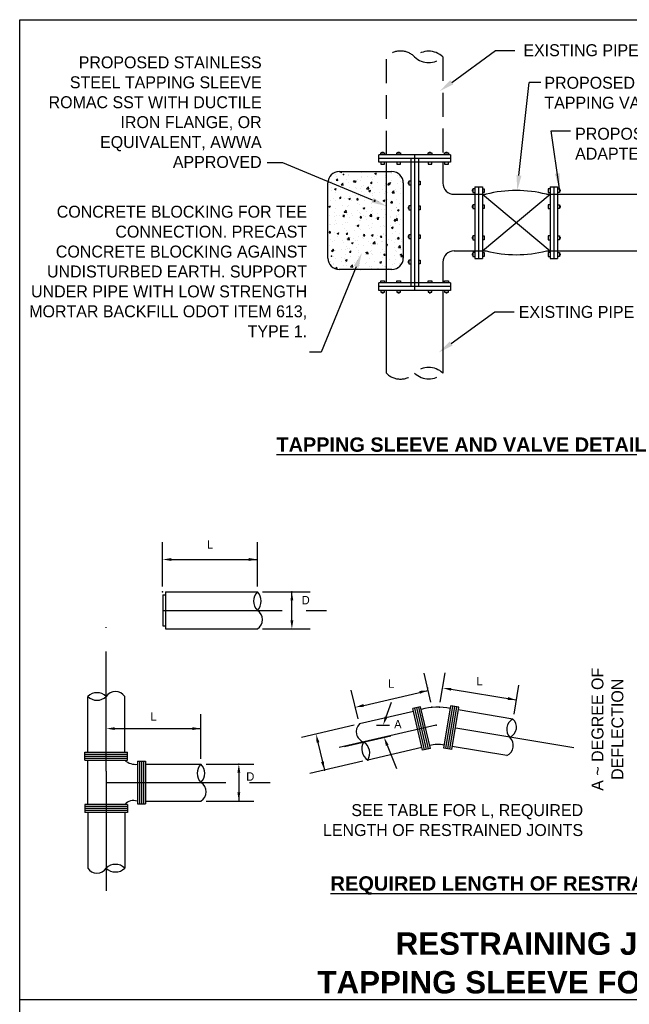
# Model space of a CAD drawing. Header units: feet. Extents: x 6 to 191, y 4 to 30.
# Tile 30 of 42: x 68.1 to 74.47, y 14.08 to 24.37. Entities that reach past the tile are written whole.
import ezdxf
from ezdxf.enums import TextEntityAlignment as Align

# ---------------------------------------------------------------- set-up
doc = ezdxf.new("R2010")
doc.units = ezdxf.units.FT
doc.header["$MEASUREMENT"] = 0
doc.linetypes.add('CENTER', pattern=[2, 1.25, -0.25, 0.25, -0.25])
doc.linetypes.add('HIDDEN', pattern=[0.375, 0.25, -0.125])
for name, color, linetype in [('BORDER_TXT', 9, 'Continuous'), ('SHEET', 7, 'Continuous'), ('text', 9, 'Continuous')]:
    doc.layers.add(name, color=color, linetype=linetype)
doc.layers.add('COLUMNS', color=6, linetype='Continuous', plot=False)
doc.styles.add('SOLID', font='arialbd.ttf')
doc.styles.get("Standard").update_dxf_attribs({"font": 'font31.shx'})

# ---------------------------------------------------------------- blocks, each defined once
blk = doc.blocks.new('*X111')
at = {"color": 0}
for p, q in [((3.9633, 5.3214), (3.9633, 5.3214)), ((3.9663, 5.2774), (3.976, 5.2889)), ((3.9663, 5.2774), (3.9783, 5.2763)), ((3.9672, 5.309), (3.9672, 5.309)), ((3.9783, 5.2763), (3.976, 5.2889)), ((3.9768, 5.2726), (3.9768, 5.2726)), ((3.9793, 5.3449), (3.9793, 5.3449)), ((4.0006, 5.3485), (4.002, 5.3491)), ((4.0006, 5.3485), (4.0105, 5.3418)), ((4.0105, 5.3418), (4.013, 5.3491)), ((4.0525, 5.2826), (4.0525, 5.2826)), ((4.07, 5.3169), (4.07, 5.3169)), ((4.071, 5.324), (4.071, 5.324)), ((4.1098, 5.2648), (4.1194, 5.2763)), ((4.1217, 5.2638), (4.1194, 5.2763)), ((4.1199, 5.268), (4.1339, 5.2733)), ((4.1299, 5.2613), (4.1339, 5.2733)), ((4.145, 5.2794), (4.145, 5.2794)), ((4.1737, 5.3381), (4.1737, 5.3381)), ((4.1768, 5.3124), (4.1768, 5.3124)), ((4.1788, 5.2992), (4.1788, 5.2992)), ((4.2289, 5.3058), (4.2289, 5.3058)), ((4.2616, 5.2994), (4.2616, 5.2994)), ((4.2723, 5.2844), (4.2723, 5.2844)), ((4.2836, 5.3079), (4.2836, 5.3079)), ((4.288, 5.3325), (4.302, 5.3379)), ((4.288, 5.3325), (4.2979, 5.3258)), ((4.2979, 5.3258), (4.302, 5.3378)), ((4.3046, 5.3158), (4.3046, 5.3158)), ((4.3762, 5.2993), (4.3762, 5.2993)), ((4.3782, 5.3194), (4.3782, 5.3194)), ((4.3903, 5.3033), (4.3903, 5.3033)), ((4.4262, 5.2755), (4.4262, 5.2755)), ((4.4309, 5.3324), (4.4309, 5.3324)), ((4.4789, 5.3134), (4.4789, 5.3134)), ((4.4971, 5.2988), (4.4971, 5.2988)), ((3.9117, 5.2394), (3.9117, 5.2394)), ((3.9242, 5.1937), (3.9242, 5.1937)), ((3.9243, 5.2192), (3.9243, 5.2192)), ((3.9267, 5.266), (3.9267, 5.266)), ((3.9519, 5.2035), (3.9659, 5.2088)), ((3.9519, 5.2035), (3.9618, 5.1968)), ((3.9596, 5.1954), (3.9596, 5.1954)), ((3.9618, 5.1968), (3.9659, 5.2088)), ((3.9647, 5.2425), (3.9647, 5.2425)), ((3.9665, 5.1923), (3.9665, 5.1923)), ((3.9999, 5.2037), (3.9999, 5.2037)), ((4.0064, 5.2378), (4.022, 5.2541)), ((4.0064, 5.2378), (4.0242, 5.2351)), ((4.0242, 5.2351), (4.022, 5.2541)), ((4.0283, 5.2594), (4.0283, 5.2594)), ((4.0311, 5.2147), (4.0311, 5.2147)), ((4.0662, 5.1909), (4.0662, 5.1909)), ((4.0686, 5.2575), (4.0686, 5.2575)), ((4.0762, 5.2155), (4.0762, 5.2155)), ((4.1098, 5.2648), (4.1217, 5.2638)), ((4.1199, 5.268), (4.1299, 5.2613)), ((4.1262, 5.2203), (4.1262, 5.2203)), ((4.1379, 5.2102), (4.1379, 5.2102)), ((4.1689, 5.205), (4.1689, 5.205)), ((4.1713, 5.2715), (4.1713, 5.2715)), ((4.1763, 5.2269), (4.1763, 5.2269)), ((4.1929, 5.2355), (4.1929, 5.2355)), ((4.2199, 5.2047), (4.2355, 5.221)), ((4.2199, 5.2047), (4.2377, 5.202)), ((4.2377, 5.202), (4.2355, 5.221)), ((4.2393, 5.1874), (4.2533, 5.1928)), ((4.2446, 5.2057), (4.2446, 5.2057)), ((4.2493, 5.1807), (4.2533, 5.1928)), ((4.252, 5.2369), (4.252, 5.2369)), ((4.2532, 5.2523), (4.2629, 5.2638)), ((4.2532, 5.2523), (4.2652, 5.2512)), ((4.2652, 5.2512), (4.2629, 5.2638)), ((4.2699, 5.2178), (4.2699, 5.2178)), ((4.3095, 5.2555), (4.3095, 5.2555)), ((4.3514, 5.2011), (4.3514, 5.2011)), ((4.3738, 5.2328), (4.3738, 5.2328)), ((4.3783, 5.2535), (4.3783, 5.2535)), ((4.3967, 5.2397), (4.4063, 5.2512)), ((4.3967, 5.2397), (4.4086, 5.2387)), ((4.4086, 5.2387), (4.4063, 5.2512)), ((4.4074, 5.252), (4.4214, 5.2573)), ((4.4074, 5.252), (4.4173, 5.2452)), ((4.4173, 5.2452), (4.4214, 5.2573)), ((4.4284, 5.2601), (4.4284, 5.2601)), ((4.4515, 5.1912), (4.4515, 5.1912)), ((4.4582, 5.1966), (4.4582, 5.1966)), ((4.4764, 5.2468), (4.4764, 5.2468)), ((4.5025, 5.2055), (4.5025, 5.2055)), ((4.5041, 5.2701), (4.5041, 5.2701)), ((3.9473, 5.1248), (3.9473, 5.1248)), ((3.9599, 5.1093), (3.9599, 5.1093)), ((3.9623, 5.1759), (3.9623, 5.1759)), ((3.9913, 5.113), (3.9913, 5.113)), ((3.9941, 5.127), (4.0037, 5.1384)), ((3.9941, 5.127), (4.006, 5.1259)), ((4.006, 5.1259), (4.0037, 5.1384)), ((4.036, 5.1255), (4.036, 5.1255)), ((4.0637, 5.1243), (4.0637, 5.1243)), ((4.0713, 5.1229), (4.0853, 5.1283)), ((4.0713, 5.1229), (4.0812, 5.1162)), ((4.0733, 5.1878), (4.0733, 5.1878)), ((4.0736, 5.1415), (4.0736, 5.1415)), ((4.0812, 5.1162), (4.0853, 5.1283)), ((4.0981, 5.1085), (4.0981, 5.1085)), ((4.1237, 5.148), (4.1237, 5.148)), ((4.1375, 5.1144), (4.1472, 5.1259)), ((4.1375, 5.1144), (4.1495, 5.1134)), ((4.1495, 5.1134), (4.1472, 5.1259)), ((4.1526, 5.1455), (4.1526, 5.1455)), ((4.1664, 5.1384), (4.1664, 5.1384)), ((4.18, 5.1833), (4.18, 5.1833)), ((4.1994, 5.158), (4.1994, 5.158)), ((4.2393, 5.1874), (4.2493, 5.1807)), ((4.2674, 5.1512), (4.2674, 5.1512)), ((4.2693, 5.1655), (4.2693, 5.1655)), ((4.281, 5.1019), (4.2906, 5.1133)), ((4.2868, 5.1788), (4.2868, 5.1788)), ((4.2929, 5.1008), (4.2906, 5.1133)), ((4.3257, 5.1746), (4.3257, 5.1746)), ((4.3587, 5.1069), (4.3727, 5.1123)), ((4.3687, 5.1002), (4.3727, 5.1123)), ((4.3713, 5.1662), (4.3713, 5.1662)), ((4.3758, 5.1812), (4.3758, 5.1812)), ((4.3859, 5.1855), (4.3859, 5.1855)), ((4.3936, 5.1743), (4.3936, 5.1743)), ((4.3989, 5.1123), (4.3989, 5.1123)), ((4.4333, 5.1716), (4.4489, 5.1879)), ((4.4333, 5.1716), (4.4511, 5.1689)), ((4.4511, 5.1689), (4.4489, 5.1879)), ((4.4716, 5.1137), (4.4716, 5.1137)), ((4.474, 5.1803), (4.474, 5.1803)), ((4.5003, 5.1698), (4.5003, 5.1698)), ((4.5252, 5.129), (4.5252, 5.129)), ((4.5267, 5.1714), (4.5269, 5.1715)), ((4.5267, 5.1714), (4.5269, 5.1713)), ((3.9032, 5.0584), (3.9172, 5.0638)), ((3.9032, 5.0584), (3.9132, 5.0517)), ((3.9132, 5.0517), (3.9172, 5.0638)), ((3.9193, 5.1054), (3.9193, 5.1054)), ((3.9574, 5.0427), (3.9574, 5.0427)), ((4.021, 5.0626), (4.021, 5.0626)), ((4.033, 5.0099), (4.0485, 5.0261)), ((4.0508, 5.0071), (4.0485, 5.0261)), ((4.0613, 5.0577), (4.0613, 5.0577)), ((4.071, 5.0692), (4.071, 5.0692)), ((4.1444, 5.0261), (4.1444, 5.0261)), ((4.1468, 5.0791), (4.1468, 5.0791)), ((4.164, 5.0718), (4.164, 5.0718)), ((4.1907, 5.0424), (4.2047, 5.0478)), ((4.1907, 5.0424), (4.2006, 5.0357)), ((4.2006, 5.0357), (4.2047, 5.0478)), ((4.2048, 5.104), (4.2048, 5.104)), ((4.261, 5.0462), (4.261, 5.0462)), ((4.265, 5.0846), (4.265, 5.0846)), ((4.2731, 5.0958), (4.2731, 5.0958)), ((4.281, 5.1019), (4.2929, 5.1008)), ((4.3116, 5.0995), (4.3116, 5.0995)), ((4.3232, 5.1024), (4.3232, 5.1024)), ((4.3463, 5.0334), (4.3463, 5.0334)), ((4.3587, 5.1069), (4.3687, 5.1002)), ((4.3665, 5.033), (4.3665, 5.033)), ((4.3689, 5.0996), (4.3689, 5.0996)), ((4.3776, 5.0662), (4.3776, 5.0662)), ((4.4184, 5.095), (4.4184, 5.095)), ((4.4244, 5.0893), (4.4341, 5.1008)), ((4.4244, 5.0893), (4.4364, 5.0883)), ((4.4364, 5.0883), (4.4341, 5.1008)), ((4.4691, 5.0471), (4.4691, 5.0471)), ((4.4726, 5.0501), (4.4726, 5.0501)), ((4.4781, 5.0264), (4.4921, 5.0318)), ((4.4781, 5.0264), (4.488, 5.0197)), ((4.488, 5.0197), (4.4921, 5.0318)), ((4.4943, 5.0862), (4.4943, 5.0862)), ((4.5227, 5.0567), (4.5227, 5.0567)), ((4.5251, 5.0905), (4.5251, 5.0905)), ((3.9111, 4.9861), (3.9111, 4.9861)), ((3.9524, 5.0108), (3.9524, 5.0108)), ((3.955, 4.9762), (3.955, 4.9762)), ((3.9684, 4.9837), (3.9684, 4.9837)), ((3.9945, 4.9839), (3.9945, 4.9839)), ((4.0184, 4.9903), (4.0184, 4.9903)), ((4.0218, 4.9765), (4.0315, 4.988)), ((4.0218, 4.9765), (4.0338, 4.9755)), ((4.0226, 4.9779), (4.0366, 4.9833)), ((4.0226, 4.9779), (4.0326, 4.9712)), ((4.0277, 5.0061), (4.0277, 5.0061)), ((4.0338, 4.9755), (4.0315, 4.988)), ((4.0326, 4.9712), (4.0366, 4.9833)), ((4.033, 5.0099), (4.0508, 5.0071)), ((4.0589, 4.9911), (4.0589, 4.9911)), ((4.0591, 5.0063), (4.0591, 5.0063)), ((4.0757, 4.9622), (4.0757, 4.9622)), ((4.0942, 5.0003), (4.0942, 5.0003)), ((4.1013, 4.9794), (4.1013, 4.9794)), ((4.1616, 5.0052), (4.1616, 5.0052)), ((4.1653, 4.964), (4.1749, 4.9755)), ((4.1653, 4.964), (4.1772, 4.9629)), ((4.1659, 5.0018), (4.1659, 5.0018)), ((4.1772, 4.9629), (4.1749, 4.9755)), ((4.1923, 4.9822), (4.1923, 4.9822)), ((4.2081, 4.9749), (4.2081, 4.9749)), ((4.2179, 4.9446), (4.2179, 4.9446)), ((4.2205, 5.0169), (4.2205, 5.0169)), ((4.2464, 4.9768), (4.262, 4.993)), ((4.2464, 4.9768), (4.2642, 4.974)), ((4.2601, 4.9515), (4.2601, 4.9515)), ((4.2642, 4.974), (4.262, 4.993)), ((4.2626, 5.018), (4.2626, 5.018)), ((4.2706, 5.0235), (4.2706, 5.0235)), ((4.2727, 4.9973), (4.2727, 4.9973)), ((4.2937, 4.9546), (4.2937, 4.9546)), ((4.3087, 4.9514), (4.3184, 4.9629)), ((4.3087, 4.9514), (4.3207, 4.9504)), ((4.3089, 5.0023), (4.3089, 5.0023)), ((4.31, 4.9619), (4.324, 4.9673)), ((4.31, 4.9619), (4.32, 4.9552)), ((4.3148, 4.9704), (4.3148, 4.9704)), ((4.3207, 4.9504), (4.3184, 4.9629)), ((4.32, 4.9552), (4.324, 4.9673)), ((4.364, 4.9665), (4.364, 4.9665)), ((4.3794, 4.9928), (4.3794, 4.9928)), ((4.42, 4.9712), (4.42, 4.9712)), ((4.4216, 4.9659), (4.4216, 4.9659)), ((4.4256, 5.0223), (4.4256, 5.0223)), ((4.4522, 4.9389), (4.4618, 4.9504)), ((4.4599, 4.9437), (4.4754, 4.9599)), ((4.4599, 4.9437), (4.4776, 4.9409)), ((4.4641, 4.9378), (4.4618, 4.9504)), ((4.4667, 4.9805), (4.4667, 4.9805)), ((4.4701, 4.9778), (4.4701, 4.9778)), ((4.4777, 4.9409), (4.4754, 4.9599)), ((4.4862, 4.9883), (4.4862, 4.9883)), ((4.5019, 4.9523), (4.5019, 4.9523)), ((3.9126, 4.9092), (3.9126, 4.9092)), ((3.9158, 4.9048), (3.9158, 4.9048)), ((3.9526, 4.9096), (3.9526, 4.9096)), ((3.959, 4.9422), (3.959, 4.9422)), ((3.9658, 4.9114), (3.9658, 4.9114)), ((4.0193, 4.9046), (4.0193, 4.9046)), ((4.0354, 4.8722), (4.0354, 4.8722)), ((4.0416, 4.9214), (4.0416, 4.9214)), ((4.0564, 4.9246), (4.0564, 4.9246)), ((4.1261, 4.9001), (4.1261, 4.9001)), ((4.142, 4.8974), (4.156, 4.9028)), ((4.142, 4.8974), (4.1519, 4.8907)), ((4.1519, 4.8907), (4.156, 4.9028)), ((4.152, 4.8922), (4.152, 4.8922)), ((4.1567, 4.8721), (4.1567, 4.8721)), ((4.1591, 4.9387), (4.1591, 4.9387)), ((4.1653, 4.8657), (4.1653, 4.8657)), ((4.1679, 4.938), (4.1679, 4.938)), ((4.2329, 4.8956), (4.2329, 4.8956)), ((4.2411, 4.8757), (4.2411, 4.8757)), ((4.2577, 4.8849), (4.2577, 4.8849)), ((4.2687, 4.9122), (4.2687, 4.9122)), ((4.3396, 4.8911), (4.3396, 4.8911)), ((4.3616, 4.8999), (4.3616, 4.8999)), ((4.3674, 4.8923), (4.3674, 4.8923)), ((4.3853, 4.9323), (4.3853, 4.9323)), ((4.4175, 4.8989), (4.4175, 4.8989)), ((4.4294, 4.8814), (4.4434, 4.8867)), ((4.4294, 4.8814), (4.4394, 4.8747)), ((4.4394, 4.8747), (4.4434, 4.8867)), ((4.4464, 4.8866), (4.4464, 4.8866)), ((4.4522, 4.9389), (4.4641, 4.9378)), ((4.4643, 4.914), (4.4643, 4.914)), ((4.4932, 4.9089), (4.4932, 4.9089)), ((3.9061, 4.8386), (3.9158, 4.8501)), ((3.9061, 4.8386), (3.9181, 4.8376)), ((3.9132, 4.8325), (3.9132, 4.8325)), ((3.9181, 4.8376), (3.9158, 4.8501)), ((3.9158, 4.7801), (3.9158, 4.7801)), ((3.9188, 4.8522), (3.9188, 4.8522)), ((3.9501, 4.843), (3.9501, 4.843)), ((3.974, 4.8329), (3.988, 4.8383)), ((3.974, 4.8329), (3.9839, 4.8262)), ((3.9804, 4.8024), (3.9804, 4.8024)), ((3.9839, 4.8262), (3.988, 4.8383)), ((3.989, 4.8425), (3.989, 4.8425)), ((4.0496, 4.8261), (4.0592, 4.8376)), ((4.0496, 4.8261), (4.0615, 4.825)), ((4.0516, 4.7914), (4.0516, 4.7914)), ((4.054, 4.858), (4.054, 4.858)), ((4.0615, 4.825), (4.0592, 4.8376)), ((4.0595, 4.782), (4.0751, 4.7982)), ((4.0595, 4.782), (4.0773, 4.7792)), ((4.0627, 4.7802), (4.0627, 4.7802)), ((4.0773, 4.7792), (4.0751, 4.7982)), ((4.0871, 4.7979), (4.0871, 4.7979)), ((4.1127, 4.7868), (4.1127, 4.7868)), ((4.1153, 4.8591), (4.1153, 4.8591)), ((4.1543, 4.8055), (4.1543, 4.8055)), ((4.1885, 4.7968), (4.1885, 4.7968)), ((4.193, 4.8135), (4.2027, 4.825)), ((4.193, 4.8135), (4.205, 4.8125)), ((4.1939, 4.7934), (4.1939, 4.7934)), ((4.205, 4.8125), (4.2027, 4.825)), ((4.2553, 4.8183), (4.2553, 4.8183)), ((4.2604, 4.7929), (4.2604, 4.7929)), ((4.2614, 4.8169), (4.2754, 4.8222)), ((4.2614, 4.8169), (4.2713, 4.8102)), ((4.2713, 4.8101), (4.2754, 4.8222)), ((4.3007, 4.7889), (4.3007, 4.7889)), ((4.3148, 4.8134), (4.3148, 4.8134)), ((4.3365, 4.801), (4.3461, 4.8125)), ((4.3365, 4.801), (4.3484, 4.7999)), ((4.3484, 4.7999), (4.3461, 4.8125)), ((4.3592, 4.8333), (4.3592, 4.8333)), ((4.3648, 4.82), (4.3648, 4.82)), ((4.3771, 4.8129), (4.3771, 4.8129)), ((4.4074, 4.7844), (4.4074, 4.7844)), ((4.4406, 4.83), (4.4406, 4.83)), ((4.4594, 4.7808), (4.4594, 4.7808)), ((4.4619, 4.8474), (4.4619, 4.8474)), ((4.4799, 4.7884), (4.4896, 4.7999)), ((4.4799, 4.7884), (4.4919, 4.7874)), ((4.4919, 4.7874), (4.4896, 4.7999)), ((4.4937, 4.833), (4.4937, 4.833)), ((4.5142, 4.7799), (4.5142, 4.7799)), ((3.9105, 4.7328), (3.9105, 4.7328)), ((3.9339, 4.6882), (3.9435, 4.6997)), ((3.9363, 4.7636), (3.9363, 4.7636)), ((3.9406, 4.7008), (3.9406, 4.7008)), ((3.9458, 4.6871), (3.9435, 4.6997)), ((3.9453, 4.7098), (3.9453, 4.7098)), ((3.9477, 4.7764), (3.9477, 4.7764)), ((4.01, 4.7014), (4.01, 4.7014)), ((4.0226, 4.7756), (4.0226, 4.7756)), ((4.0271, 4.7529), (4.0271, 4.7529)), ((4.0474, 4.6963), (4.0474, 4.6963)), ((4.0491, 4.7248), (4.0491, 4.7248)), ((4.0601, 4.7079), (4.0601, 4.7079)), ((4.0751, 4.709), (4.0751, 4.709)), ((4.0933, 4.7524), (4.1073, 4.7577)), ((4.0933, 4.7524), (4.1033, 4.7456)), ((4.1033, 4.7456), (4.1073, 4.7577)), ((4.1293, 4.7711), (4.1293, 4.7711)), ((4.1359, 4.7179), (4.1359, 4.7179)), ((4.1438, 4.7729), (4.1438, 4.7729)), ((4.1518, 4.7389), (4.1518, 4.7389)), ((4.1917, 4.729), (4.1917, 4.729)), ((4.2361, 4.7666), (4.2361, 4.7666)), ((4.2529, 4.7517), (4.2529, 4.7517)), ((4.2622, 4.7345), (4.2622, 4.7345)), ((4.2729, 4.7489), (4.2885, 4.7651)), ((4.2729, 4.7489), (4.2907, 4.7461)), ((4.2907, 4.7461), (4.2885, 4.7651)), ((4.3083, 4.749), (4.3083, 4.749)), ((4.3122, 4.7411), (4.3122, 4.7411)), ((4.3428, 4.762), (4.3428, 4.762)), ((4.3543, 4.7001), (4.3543, 4.7001)), ((4.3567, 4.7667), (4.3567, 4.7667)), ((4.3808, 4.7363), (4.3857, 4.7382)), ((4.3808, 4.7363), (4.3857, 4.733)), ((4.3857, 4.7382), (4.3948, 4.7417)), ((4.3857, 4.733), (4.3907, 4.7296)), ((4.388, 4.7511), (4.388, 4.7511)), ((4.3907, 4.7296), (4.3948, 4.7417)), ((4.425, 4.769), (4.425, 4.769)), ((4.4496, 4.7575), (4.4496, 4.7575)), ((4.457, 4.7142), (4.457, 4.7142)), ((4.4864, 4.7158), (4.502, 4.732)), ((4.4864, 4.7158), (4.5042, 4.713)), ((4.5014, 4.699), (4.5014, 4.699)), ((4.5042, 4.713), (4.502, 4.732)), ((4.5143, 4.7677), (4.5143, 4.7677)), ((3.9253, 4.6878), (3.9393, 4.6932)), ((3.9253, 4.6878), (3.9352, 4.6811)), ((3.9339, 4.6882), (3.9458, 4.6871)), ((3.9352, 4.6811), (3.9393, 4.6932)), ((3.9428, 4.6433), (3.9428, 4.6433)), ((3.9574, 4.6225), (3.9574, 4.6225)), ((3.9584, 4.6889), (3.9584, 4.6889)), ((4.0075, 4.6291), (4.0075, 4.6291)), ((4.0348, 4.6189), (4.0348, 4.6189)), ((4.0467, 4.6583), (4.0467, 4.6583)), ((4.0773, 4.6756), (4.087, 4.6871)), ((4.0773, 4.6756), (4.0893, 4.6746)), ((4.0832, 4.639), (4.0832, 4.639)), ((4.0893, 4.6746), (4.087, 4.6871)), ((4.1494, 4.6723), (4.1494, 4.6723)), ((4.1514, 4.639), (4.1514, 4.639)), ((4.1541, 4.6918), (4.1541, 4.6918)), ((4.2095, 4.6557), (4.2095, 4.6557)), ((4.2127, 4.6718), (4.2267, 4.6772)), ((4.2127, 4.6718), (4.2227, 4.6651)), ((4.2208, 4.6631), (4.2304, 4.6746)), ((4.2208, 4.6631), (4.2327, 4.662)), ((4.2227, 4.6651), (4.2267, 4.6772)), ((4.2327, 4.662), (4.2304, 4.6746)), ((4.248, 4.6186), (4.248, 4.6186)), ((4.2504, 4.6851), (4.2504, 4.6851)), ((4.2596, 4.6623), (4.2596, 4.6623)), ((4.2609, 4.6872), (4.2609, 4.6872)), ((4.2681, 4.659), (4.2681, 4.659)), ((4.3354, 4.6722), (4.3354, 4.6722)), ((4.3519, 4.6336), (4.3519, 4.6336)), ((4.3642, 4.6505), (4.3739, 4.662)), ((4.3642, 4.6505), (4.3762, 4.6495)), ((4.3677, 4.6827), (4.3677, 4.6827)), ((4.3762, 4.6495), (4.3739, 4.662)), ((4.3847, 4.679), (4.3847, 4.679)), ((4.4546, 4.6476), (4.4546, 4.6476)), ((4.4591, 4.6166), (4.4591, 4.6166)), ((4.4617, 4.6889), (4.4617, 4.6889)), ((4.4744, 4.6782), (4.4744, 4.6782)), ((4.5001, 4.6558), (4.5141, 4.6612)), ((4.5001, 4.6558), (4.5101, 4.6491)), ((4.5077, 4.638), (4.5173, 4.6495)), ((4.5077, 4.638), (4.5196, 4.6369)), ((4.5101, 4.6491), (4.5141, 4.6612)), ((4.5117, 4.6955), (4.5117, 4.6955)), ((4.5196, 4.6369), (4.5173, 4.6495)), ((3.9016, 4.5986), (3.9016, 4.5986)), ((3.9182, 4.5989), (3.9182, 4.5989)), ((3.9404, 4.5767), (3.9404, 4.5767)), ((3.9438, 4.5717), (3.9438, 4.5717)), ((3.9549, 4.5502), (3.9549, 4.5502)), ((3.9616, 4.5378), (3.9713, 4.5492)), ((3.9616, 4.5378), (3.9736, 4.5367)), ((3.9736, 4.5367), (3.9713, 4.5492)), ((4.0084, 4.5941), (4.0084, 4.5941)), ((4.0306, 4.5602), (4.0306, 4.5602)), ((4.0443, 4.5917), (4.0443, 4.5917)), ((4.0447, 4.6073), (4.0587, 4.6127)), ((4.0447, 4.6073), (4.0546, 4.6006)), ((4.0506, 4.5672), (4.0506, 4.5672)), ((4.0546, 4.6006), (4.0587, 4.6127)), ((4.086, 4.554), (4.1016, 4.5703)), ((4.086, 4.554), (4.1038, 4.5513)), ((4.1038, 4.5513), (4.1016, 4.5703)), ((4.1091, 4.5301), (4.1147, 4.5367)), ((4.1159, 4.5301), (4.1147, 4.5367)), ((4.1152, 4.5896), (4.1152, 4.5896)), ((4.1445, 4.5392), (4.1445, 4.5392)), ((4.147, 4.6058), (4.147, 4.6058)), ((4.1569, 4.5768), (4.1569, 4.5768)), ((4.1573, 4.5627), (4.1573, 4.5627)), ((4.1725, 4.5301), (4.1781, 4.5322)), ((4.1773, 4.5301), (4.1781, 4.5322)), ((4.207, 4.5834), (4.207, 4.5834)), ((4.2219, 4.585), (4.2219, 4.585)), ((4.2456, 4.552), (4.2456, 4.552)), ((4.2598, 4.5397), (4.2598, 4.5397)), ((4.2641, 4.5582), (4.2641, 4.5582)), ((4.2827, 4.5933), (4.2827, 4.5933)), ((4.3082, 4.5301), (4.315, 4.5372)), ((4.3159, 4.5301), (4.315, 4.5372)), ((4.3287, 4.5805), (4.3287, 4.5805)), ((4.3321, 4.5913), (4.3461, 4.5967)), ((4.3321, 4.5913), (4.342, 4.5846)), ((4.342, 4.5846), (4.3461, 4.5967)), ((4.3494, 4.567), (4.3494, 4.567)), ((4.3564, 4.5311), (4.3564, 4.5311)), ((4.3709, 4.5537), (4.3709, 4.5537)), ((4.3765, 4.5597), (4.3765, 4.5597)), ((4.4065, 4.5377), (4.4065, 4.5377)), ((4.4091, 4.61), (4.4091, 4.61)), ((4.4355, 4.576), (4.4355, 4.576)), ((4.4521, 4.5811), (4.4521, 4.5811)), ((4.4776, 4.5492), (4.4776, 4.5492)), ((4.4823, 4.5477), (4.4823, 4.5477)), ((4.4931, 4.5797), (4.4931, 4.5797))]:
    blk.add_line(p, q, dxfattribs=at)

msp = doc.modelspace()

# ---------------------------------------------------------------- linework, layer by layer
at = {"color": 9, "linetype": 'HIDDEN'}
for p, q in [((71.933, 22.96141), (71.933, 23.98516)), ((72.52362, 23.98516), (72.52362, 22.96141))]:
    msp.add_line(p, q, dxfattribs=at)
at = {"color": 9}
for p, q in [((72.52362, 22.88266), (72.52362, 22.6661)), ((71.44009, 22.7851), (71.99134, 22.7851)), ((71.32196, 21.87948), (71.32196, 22.66698)), ((72.10946, 22.66698), (72.10946, 21.87948)), ((72.64175, 22.54797), (72.97643, 22.54797)), ((72.64175, 21.95735), (72.97643, 21.95735)), ((71.99134, 21.76135), (71.44009, 21.76135))]:
    msp.add_line(p, q, dxfattribs=at)
at = {"color": 247, "linetype": 'CENTER'}
msp.add_line((69.00225, 16.51529), (69.00225, 18.01948), dxfattribs=at)
at = {"color": 247, "linetype": 'ByBlock'}
for p, q in [((69.00225, 16.56998), (69.00225, 17.10992)), ((71.49394, 16.77333), (71.97929, 16.88631))]:
    msp.add_line(p, q, dxfattribs=at)
at = {"linetype": 'HIDDEN'}
for centre, radius, start, end in [((72.08065, 23.83942), 0.20747, 44.625763, 135.374237), ((72.37596, 23.83275), 0.2122, 45.907279, 134.092721), ((72.37596, 24.13757), 0.2122, 225.907279, 314.092721)]:
    msp.add_arc(centre, radius, start, end, dxfattribs=at)
at = {"color": 9}
for centre, start, end in [((71.44009, 22.66698), 90, 180), ((71.99134, 22.66698), 0, 90), ((72.64175, 22.6661), 180, 270), ((72.64175, 21.83922), 90, 180), ((71.44009, 21.87948), 180, 270), ((71.99134, 21.87948), 270, 0)]:
    msp.add_arc(centre, 0.11812, start, end, dxfattribs=at)
at = {"color": 9, "linetype": 'HIDDEN'}
for centre, radius, start, end in [((72.37596, 20.52525), 0.2122, 45.907279, 134.092721), ((72.08065, 20.8234), 0.20747, 224.625763, 315.374237), ((72.37596, 20.83007), 0.2122, 225.907279, 314.092721)]:
    msp.add_arc(centre, radius, start, end, dxfattribs=at)
at = {"color": 9}
for p in [(71.48443, 22.75641), (71.36019, 21.90051)]:
    msp.add_point(p, dxfattribs=at)
at = {"layer": 'COLUMNS', "color": 1}
msp.add_lwpolyline([(68.09752, 3.62445), (68.09752, 24.37445), (98.47252, 24.37445), (98.47252, 3.62445)], close=True, dxfattribs=at)
at = {"layer": 'Defpoints', "color": 0, "linetype": 'ByBlock'}
for p in [(70.58401, 18.39007), (70.58401, 18.39007), (70.58401, 18.00296), (71.64891, 17.00763), (71.651, 17.00862), (71.77524, 16.99717), (73.25923, 17.0573), (69.00225, 16.95242), (69.00225, 16.95242), (71.82277, 16.86474), (71.44068, 16.76093), (69.9933, 16.58986), (69.9933, 16.58986), (69.00225, 16.51529), (69.9933, 16.20275)]:
    msp.add_point(p, dxfattribs=at)
at = {"layer": 'SHEET', "flags": 128}
for points in [[(73.54935, 23.71628), (73.42526, 23.71628)], [(80.25186, 14.12445), (68.09752, 14.12445)]]:
    msp.add_lwpolyline(points, dxfattribs=at)
at = {"layer": 'text'}
for p, q in [((72.61688, 23.71923), (73.07415, 24.05057)), ((73.07415, 24.05057), (73.27581, 24.05057)), ((73.31966, 22.74493), (73.42526, 23.71628)), ((73.65691, 23.21035), (73.85857, 23.21035)), ((73.74425, 22.6072), (73.65691, 23.21035)), ((71.87377, 22.9811), (71.91314, 22.9811)), ((71.87377, 22.96141), (71.87377, 22.9811)), ((71.88558, 22.98897), (71.90133, 22.98897)), ((71.88558, 22.9811), (71.88558, 22.98897)), ((71.89346, 22.9811), (71.89346, 22.98897)), ((71.90133, 22.9811), (71.90133, 22.98897)), ((71.91314, 22.9811), (71.91314, 22.96141)), ((72.04252, 22.96141), (72.04252, 22.9811)), ((72.04252, 22.9811), (72.0819, 22.9811)), ((72.05433, 22.9811), (72.05433, 22.98897)), ((72.05433, 22.98897), (72.07008, 22.98897)), ((72.06221, 22.9811), (72.06221, 22.98897)), ((72.07008, 22.9811), (72.07008, 22.98897)), ((72.0819, 22.9811), (72.0819, 22.96141)), ((72.36856, 22.96141), (72.36856, 22.9811)), ((72.36856, 22.9811), (72.40793, 22.9811)), ((72.38037, 22.9811), (72.38037, 22.98897)), ((72.38037, 22.98897), (72.39612, 22.98897)), ((72.38825, 22.9811), (72.38825, 22.98897)), ((72.39612, 22.9811), (72.39612, 22.98897)), ((72.40793, 22.9811), (72.40793, 22.96141)), ((72.54223, 22.96141), (72.54223, 22.9811)), ((72.54223, 22.9811), (72.5816, 22.9811)), ((72.55404, 22.9811), (72.55404, 22.98897)), ((72.55404, 22.98897), (72.56979, 22.98897)), ((72.56191, 22.9811), (72.56191, 22.98897)), ((72.56979, 22.9811), (72.56979, 22.98897)), ((72.5816, 22.9811), (72.5816, 22.96141)), ((70.8491, 22.87837), (70.68777, 22.87837)), ((71.78765, 22.4865), (70.8491, 22.87837)), ((71.85425, 22.88266), (71.85425, 22.96141)), ((72.60237, 22.96141), (71.85425, 22.96141)), ((72.60237, 22.92204), (71.85425, 22.92204)), ((72.60237, 22.88266), (71.85425, 22.88266)), ((71.87377, 22.88266), (71.87377, 22.86297)), ((71.87377, 22.86297), (71.91314, 22.86297)), ((71.91314, 22.86297), (71.91314, 22.88266)), ((71.933, 21.62266), (71.933, 22.88266)), ((72.04252, 22.88266), (72.04252, 22.86297)), ((72.04252, 22.86297), (72.0819, 22.86297)), ((72.0819, 22.86297), (72.0819, 22.88266)), ((72.18893, 22.92204), (72.18893, 21.58329)), ((72.22831, 22.96141), (72.22831, 21.54391)), ((72.26768, 22.92204), (72.26768, 21.58329)), ((72.36856, 22.88266), (72.36856, 22.86297)), ((72.36856, 22.86297), (72.40793, 22.86297)), ((72.40793, 22.86297), (72.40793, 22.88266)), ((72.54223, 22.88266), (72.54223, 22.86297)), ((72.54223, 22.86297), (72.5816, 22.86297)), ((72.5816, 22.86297), (72.5816, 22.88266)), ((72.60237, 22.96141), (72.60237, 22.88266)), ((72.16925, 22.67414), (72.16137, 22.67414)), ((72.16137, 22.67414), (72.16137, 22.65839)), ((72.16925, 22.66626), (72.16137, 22.66626)), ((72.16925, 22.65839), (72.16137, 22.65839)), ((72.18893, 22.68595), (72.16925, 22.68595)), ((72.16925, 22.68595), (72.16925, 22.64657)), ((72.26768, 22.68595), (72.28737, 22.68595)), ((72.28737, 22.68595), (72.28737, 22.64657)), ((72.16925, 22.64657), (72.18893, 22.64657)), ((72.28737, 22.64657), (72.26768, 22.64657)), ((72.83075, 22.59539), (72.83075, 22.57964)), ((72.83862, 22.59539), (72.83075, 22.59539)), ((72.83862, 22.58751), (72.83075, 22.58751)), ((72.83862, 22.57964), (72.83075, 22.57964)), ((72.85831, 22.6072), (72.83862, 22.6072)), ((72.83862, 22.6072), (72.83862, 22.56782)), ((72.83862, 22.56782), (72.85831, 22.56782)), ((72.85831, 22.62672), (72.85831, 21.8786)), ((72.85831, 22.62672), (72.93706, 22.62672)), ((72.89768, 22.62672), (72.89768, 21.8786)), ((72.93706, 22.62672), (72.93706, 21.8786)), ((72.93706, 22.6072), (72.95675, 22.6072)), ((72.95675, 22.56782), (72.93706, 22.56782)), ((72.95675, 22.6072), (72.95675, 22.56782)), ((73.64581, 22.6072), (73.62612, 22.6072)), ((73.62612, 22.6072), (73.62612, 22.56782)), ((73.62612, 22.56782), (73.64581, 22.56782)), ((73.64581, 22.62672), (73.64581, 21.8786)), ((73.64581, 22.62672), (73.72456, 22.62672)), ((73.68518, 22.62672), (73.68518, 21.8786)), ((73.72456, 22.62672), (73.72456, 21.8786)), ((73.72456, 22.6072), (73.74425, 22.6072)), ((73.74425, 22.56782), (73.72456, 22.56782)), ((73.74425, 22.6072), (73.74425, 22.56782)), ((73.74425, 22.59539), (73.75212, 22.59539)), ((73.74425, 22.58751), (73.75212, 22.58751)), ((73.74425, 22.57964), (73.75212, 22.57964)), ((73.75212, 22.59539), (73.75212, 22.57964)), ((72.93706, 21.95735), (73.64581, 22.54797)), ((72.93706, 22.54797), (73.64581, 21.95735)), ((73.60643, 22.54797), (75.22081, 22.54797)), ((72.16137, 22.41482), (72.16137, 22.39907)), ((72.16925, 22.41482), (72.16137, 22.41482)), ((72.16925, 22.40695), (72.16137, 22.40695)), ((72.16925, 22.39907), (72.16137, 22.39907)), ((72.16925, 22.42663), (72.16925, 22.38726)), ((72.18893, 22.42663), (72.16925, 22.42663)), ((72.16925, 22.38726), (72.18893, 22.38726)), ((72.26768, 22.42663), (72.28737, 22.42663)), ((72.28737, 22.38726), (72.26768, 22.38726)), ((72.28737, 22.42663), (72.28737, 22.38726)), ((72.83862, 22.42663), (72.83075, 22.42663)), ((72.83075, 22.42663), (72.83075, 22.41088)), ((72.83862, 22.41876), (72.83075, 22.41876)), ((72.83862, 22.41088), (72.83075, 22.41088)), ((72.85831, 22.43845), (72.83862, 22.43845)), ((72.83862, 22.43845), (72.83862, 22.39907)), ((72.83862, 22.39907), (72.85831, 22.39907)), ((72.93706, 22.43845), (72.95675, 22.43845)), ((72.95675, 22.39907), (72.93706, 22.39907)), ((72.95675, 22.43845), (72.95675, 22.39907)), ((73.62612, 22.43845), (73.62612, 22.39907)), ((73.64581, 22.43845), (73.62612, 22.43845)), ((73.62612, 22.39907), (73.64581, 22.39907)), ((73.72456, 22.43845), (73.74425, 22.43845)), ((73.74425, 22.39907), (73.72456, 22.39907)), ((73.74425, 22.43845), (73.74425, 22.39907)), ((73.74425, 22.42663), (73.75212, 22.42663)), ((73.74425, 22.41876), (73.75212, 22.41876)), ((73.74425, 22.41088), (73.75212, 22.41088)), ((73.75212, 22.42663), (73.75212, 22.41088)), ((72.16137, 22.11241), (72.16137, 22.09666)), ((72.16925, 22.11241), (72.16137, 22.11241)), ((72.16925, 22.10454), (72.16137, 22.10454)), ((72.16925, 22.09666), (72.16137, 22.09666)), ((72.16925, 22.12422), (72.16925, 22.08485)), ((72.18893, 22.12422), (72.16925, 22.12422)), ((72.16925, 22.08485), (72.18893, 22.08485)), ((72.26768, 22.12422), (72.28737, 22.12422)), ((72.28737, 22.08485), (72.26768, 22.08485)), ((72.28737, 22.12422), (72.28737, 22.08485)), ((72.83862, 22.1006), (72.83075, 22.1006)), ((72.83075, 22.1006), (72.83075, 22.08485)), ((72.83862, 22.09272), (72.83075, 22.09272)), ((72.83862, 22.08485), (72.83075, 22.08485)), ((72.85831, 22.11241), (72.83862, 22.11241)), ((72.83862, 22.11241), (72.83862, 22.07304)), ((72.83862, 22.07304), (72.85831, 22.07304)), ((72.93706, 22.11241), (72.95675, 22.11241)), ((72.95675, 22.07304), (72.93706, 22.07304)), ((72.95675, 22.11241), (72.95675, 22.07304)), ((73.62612, 22.11241), (73.62612, 22.07304)), ((73.64581, 22.11241), (73.62612, 22.11241)), ((73.62612, 22.07304), (73.64581, 22.07304)), ((73.72456, 22.11241), (73.74425, 22.11241)), ((73.74425, 22.07304), (73.72456, 22.07304)), ((73.74425, 22.11241), (73.74425, 22.07304)), ((73.74425, 22.1006), (73.75212, 22.1006)), ((73.74425, 22.09272), (73.75212, 22.09272)), ((73.74425, 22.08485), (73.75212, 22.08485)), ((73.75212, 22.1006), (73.75212, 22.08485)), ((72.85831, 21.93874), (72.83862, 21.93874)), ((72.83862, 21.93874), (72.83862, 21.89937)), ((72.93706, 21.93874), (72.95675, 21.93874)), ((72.95675, 21.93874), (72.95675, 21.89937)), ((73.60643, 21.95735), (75.22081, 21.95735)), ((73.62612, 21.93874), (73.62612, 21.89937)), ((73.64581, 21.93874), (73.62612, 21.93874)), ((73.72456, 21.93874), (73.74425, 21.93874)), ((73.74425, 21.93874), (73.74425, 21.89937)), ((72.16137, 21.84818), (72.16137, 21.83243)), ((72.16925, 21.84818), (72.16137, 21.84818)), ((72.16925, 21.8403), (72.16137, 21.8403)), ((72.16925, 21.83243), (72.16137, 21.83243)), ((72.16925, 21.85999), (72.16925, 21.82062)), ((72.18893, 21.85999), (72.16925, 21.85999)), ((72.26768, 21.85999), (72.28737, 21.85999)), ((72.28737, 21.85999), (72.28737, 21.82062)), ((72.52362, 21.83922), (72.52362, 21.62266)), ((72.83862, 21.92693), (72.83075, 21.92693)), ((72.83075, 21.92693), (72.83075, 21.91118)), ((72.83862, 21.91905), (72.83075, 21.91905)), ((72.83862, 21.91118), (72.83075, 21.91118)), ((72.83862, 21.89937), (72.85831, 21.89937)), ((72.85831, 21.8786), (72.93706, 21.8786)), ((72.95675, 21.89937), (72.93706, 21.89937)), ((73.62612, 21.89937), (73.64581, 21.89937)), ((73.64581, 21.8786), (73.72456, 21.8786)), ((73.74425, 21.89937), (73.72456, 21.89937)), ((73.74425, 21.92693), (73.75212, 21.92693)), ((73.74425, 21.91905), (73.75212, 21.91905)), ((73.74425, 21.91118), (73.75212, 21.91118)), ((73.75212, 21.92693), (73.75212, 21.91118)), ((71.617, 21.7909), (71.25146, 20.89896)), ((72.16925, 21.82062), (72.18893, 21.82062)), ((72.28737, 21.82062), (72.26768, 21.82062)), ((71.87377, 21.62266), (71.87377, 21.64235)), ((71.87377, 21.64235), (71.91314, 21.64235)), ((71.91314, 21.64235), (71.91314, 21.62266)), ((72.04252, 21.64235), (72.0819, 21.64235)), ((72.04252, 21.62266), (72.04252, 21.64235)), ((72.0819, 21.64235), (72.0819, 21.62266)), ((72.36856, 21.64235), (72.40793, 21.64235)), ((72.36856, 21.62266), (72.36856, 21.64235)), ((72.40793, 21.64235), (72.40793, 21.62266)), ((72.54223, 21.64235), (72.5816, 21.64235)), ((72.54223, 21.62266), (72.54223, 21.64235)), ((72.5816, 21.64235), (72.5816, 21.62266)), ((72.60237, 21.62266), (71.85425, 21.62266)), ((71.85425, 21.54391), (71.85425, 21.62266)), ((72.60237, 21.58329), (71.85425, 21.58329)), ((72.60237, 21.54391), (71.85425, 21.54391)), ((71.87377, 21.54391), (71.87377, 21.52422)), ((71.87377, 21.52422), (71.91314, 21.52422)), ((71.88558, 21.52422), (71.88558, 21.51635)), ((71.89346, 21.52422), (71.89346, 21.51635)), ((71.90133, 21.52422), (71.90133, 21.51635)), ((71.91314, 21.52422), (71.91314, 21.54391)), ((71.933, 20.67766), (71.933, 21.54391)), ((72.04252, 21.54391), (72.04252, 21.52422)), ((72.04252, 21.52422), (72.0819, 21.52422)), ((72.05433, 21.52422), (72.05433, 21.51635)), ((72.06221, 21.52422), (72.06221, 21.51635)), ((72.07008, 21.52422), (72.07008, 21.51635)), ((72.0819, 21.52422), (72.0819, 21.54391)), ((72.36856, 21.54391), (72.36856, 21.52422)), ((72.36856, 21.52422), (72.40793, 21.52422)), ((72.38037, 21.52422), (72.38037, 21.51635)), ((72.38825, 21.52422), (72.38825, 21.51635)), ((72.39612, 21.52422), (72.39612, 21.51635)), ((72.40793, 21.52422), (72.40793, 21.54391)), ((72.52362, 21.54391), (72.52362, 20.67766)), ((72.54223, 21.54391), (72.54223, 21.52422)), ((72.54223, 21.52422), (72.5816, 21.52422)), ((72.55404, 21.52422), (72.55404, 21.51635)), ((72.56191, 21.52422), (72.56191, 21.51635)), ((72.56979, 21.52422), (72.56979, 21.51635)), ((72.5816, 21.52422), (72.5816, 21.54391)), ((72.60237, 21.62266), (72.60237, 21.54391)), ((71.88558, 21.51635), (71.90133, 21.51635)), ((72.05433, 21.51635), (72.07008, 21.51635)), ((72.38037, 21.51635), (72.39612, 21.51635)), ((72.55404, 21.51635), (72.56979, 21.51635)), ((72.61088, 20.98802), (73.06815, 21.31937)), ((73.06815, 21.31937), (73.26981, 21.31937)), ((71.25146, 20.89896), (71.13047, 20.89896)), ((69.68296, 18.72908), (70.58401, 18.72908)), ((69.59307, 18.35896), (69.59307, 18.03408)), ((69.59307, 18.35896), (69.62419, 18.35896)), ((69.62419, 18.39007), (70.58401, 18.39007)), ((69.62419, 18.39007), (69.62419, 18.00296)), ((70.94462, 18.09296), (70.94462, 18.39007)), ((69.59307, 18.03408), (69.62419, 18.03408)), ((69.62419, 18.00296), (70.58401, 18.00296)), ((71.69576, 17.20335), (72.3687, 17.36001)), ((72.6105, 17.37168), (73.29239, 17.26023)), ((68.8087, 16.71556), (68.8087, 17.29623)), ((69.19581, 16.71556), (69.19581, 17.29623)), ((71.93029, 17.08184), (71.98576, 17.23585)), ((72.53344, 16.75688), (72.60668, 17.19954)), ((72.68969, 17.1858), (72.60668, 17.19954)), ((72.21654, 17.14027), (71.651, 17.00862)), ((72.29151, 17.18933), (72.20956, 17.17025)), ((72.31129, 16.73326), (72.20956, 17.17025)), ((72.33178, 16.73803), (72.23005, 17.17502)), ((72.35226, 16.7428), (72.25054, 17.17979)), ((72.37275, 16.74757), (72.27102, 17.18456)), ((72.39324, 16.75234), (72.29151, 17.18933)), ((72.55419, 16.75345), (72.62743, 17.1961)), ((72.57494, 16.75001), (72.64819, 17.19267)), ((72.5957, 16.74658), (72.66894, 17.18924)), ((72.61645, 16.74315), (72.68969, 17.1858)), ((73.25754, 17.06064), (72.68467, 17.15543)), ((69.09225, 16.96015), (69.9933, 16.96015)), ((71.21783, 16.81537), (71.28519, 16.526)), ((71.94176, 16.78617), (72.03761, 16.54356)), ((68.77791, 16.71556), (69.22659, 16.71556)), ((68.77791, 16.63142), (68.77791, 16.71556)), ((68.77791, 16.69453), (69.22659, 16.69453)), ((69.22659, 16.63142), (69.22659, 16.71556)), ((72.30431, 16.76324), (71.73877, 16.63159)), ((72.39324, 16.75234), (72.31129, 16.73326)), ((72.61645, 16.74315), (72.53344, 16.75688)), ((73.19435, 16.67872), (72.62147, 16.77352)), ((68.77791, 16.67349), (69.22659, 16.67349)), ((68.77791, 16.65246), (69.22659, 16.65246)), ((68.77791, 16.63142), (69.22659, 16.63142)), ((68.8087, 16.16529), (68.8087, 16.63142)), ((69.32849, 16.62064), (69.32849, 16.17197)), ((69.32849, 16.62064), (69.41263, 16.62064)), ((69.34953, 16.62064), (69.34953, 16.17197)), ((69.37056, 16.62064), (69.37056, 16.17197)), ((69.3916, 16.62064), (69.3916, 16.17197)), ((69.41263, 16.62064), (69.41263, 16.17197)), ((69.41263, 16.58986), (69.9933, 16.58986)), ((70.38993, 16.49986), (70.38993, 16.20275)), ((69.32849, 16.17197), (69.41263, 16.17197)), ((69.41263, 16.20275), (69.9933, 16.20275)), ((70.38993, 16.20275), (70.47993, 16.20275)), ((69.22659, 16.16529), (68.77791, 16.16529)), ((68.77791, 16.16529), (68.77791, 16.08115)), ((69.22659, 16.14425), (68.77791, 16.14425)), ((69.22659, 16.12322), (68.77791, 16.12322)), ((69.22659, 16.10218), (68.77791, 16.10218)), ((69.22659, 16.08115), (68.77791, 16.08115)), ((68.8087, 16.08115), (68.8087, 15.50048)), ((69.19581, 16.08115), (69.19581, 15.50048)), ((69.22659, 16.16529), (69.22659, 16.08115))]:
    msp.add_line(p, q, dxfattribs=at)
at = {"layer": 'text', "color": 9, "linetype": 'ByBlock'}
for p, q in [((69.59296, 18.44495), (69.59296, 18.91013)), ((70.58401, 18.44476), (70.58401, 18.91013)), ((70.63869, 18.39007), (71.13629, 18.39007)), ((70.63869, 18.00296), (71.13629, 18.00296)), ((72.39712, 17.23795), (72.32708, 17.53881)), ((72.49733, 17.23723), (72.54716, 17.54209)), ((73.26805, 17.11127), (73.31787, 17.41613)), ((71.63651, 17.06089), (71.56648, 17.36175)), ((69.9933, 16.64455), (69.9933, 17.10992)), ((71.59773, 16.99622), (71.04612, 16.86781)), ((71.82992, 16.99717), (71.96656, 16.99717)), ((70.04799, 16.58986), (70.54558, 16.58986)), ((71.6855, 16.61919), (71.13389, 16.49078)), ((70.04799, 16.20275), (70.54558, 16.20275))]:
    msp.add_line(p, q, dxfattribs=at)
at = {"layer": 'text', "color": 9, "linetype": 'CENTER'}
for p, q in [((69.59296, 18.19652), (71.30726, 18.19652)), ((69.00225, 16.39631), (70.71655, 16.39631))]:
    msp.add_line(p, q, dxfattribs=at)
at = {"layer": 'text', "linetype": 'CENTER'}
for p, q in [((72.45548, 16.99717), (71.44068, 16.76093)), ((73.89308, 16.7593), (72.45548, 16.99717)), ((69.00225, 16.51529), (69.00225, 15.14344))]:
    msp.add_line(p, q, dxfattribs=at)
at = {"layer": 'text'}
for centre, radius, start, end in [((73.29143, 21.341), 1.24741, 75.373069, 104.626931), ((73.29143, 23.16433), 1.24741, 255.373069, 284.626931), ((70.68197, 18.2933), 0.1377, 135.347781, 224.652219), ((70.48571, 18.2933), 0.13794, 315.445492, 44.554508), ((70.52286, 18.09974), 0.11447, 302.28419, 57.71581), ((68.90547, 17.19793), 0.13794, 45.445492, 134.554508), ((69.09903, 17.23508), 0.11447, 32.28419, 147.71581), ((68.90547, 17.39419), 0.1377, 225.347781, 314.652219), ((72.46833, 16.6004), 0.58419, 76.807629, 106.901904), ((71.73249, 16.92822), 0.11447, 135.388957, 250.820576), ((73.31108, 16.95369), 0.1196, 116.589597, 224.619936), ((73.17728, 16.97583), 0.11677, 294.633345, 46.576187), ((71.81256, 16.74813), 0.13794, 148.550258, 237.659275), ((71.62142, 16.70364), 0.1377, 328.452548, 57.756985), ((72.47162, 16.49902), 0.29588, 76.942738, 106.766794), ((73.14082, 16.78568), 0.1196, 296.589597, 44.619936), ((69.30978, 16.75178), 0.16534, 227.935828, 276.820671), ((70.09126, 16.49308), 0.1377, 135.347781, 224.652219), ((69.89501, 16.49308), 0.13794, 315.445492, 44.554508), ((69.93216, 16.29953), 0.11447, 302.28419, 57.71581), ((69.28928, 16.08353), 0.12414, 71.732785, 138.317216), ((68.90547, 15.56162), 0.11447, 212.28419, 327.71581), ((69.09903, 15.40252), 0.1377, 45.347781, 134.652219), ((69.09903, 15.59878), 0.13794, 225.445492, 314.554508)]:
    msp.add_arc(centre, radius, start, end, dxfattribs=at)
for p in [(69.59296, 18.39026), (71.73877, 16.63159)]:
    msp.add_point(p, dxfattribs=at)
at = {"layer": 'text', "color": 9, "linetype": 'ByBlock'}
for p in [(70.94278, 18.39007), (70.94278, 18.39007), (72.36279, 17.38542), (70.38808, 16.58986), (70.38808, 16.58986), (71.28729, 16.52649)]:
    msp.add_point(p, dxfattribs=at)
at = {"layer": 'text', "color": 0, "linetype": 'ByBlock'}
for p in [(72.40952, 17.18469), (72.48851, 17.18326), (72.45548, 16.99717)]:
    msp.add_point(p, dxfattribs=at)
at = {"layer": 'text'}
for points in [[(72.63229, 23.69797), (72.60148, 23.74048), (72.48935, 23.62681)], [(73.7467, 22.76931), (73.69474, 22.76178), (73.74329, 22.60967)], [(73.34576, 22.74209), (73.29357, 22.74776), (73.30264, 22.58835)], [(71.79777, 22.51072), (71.77754, 22.46227), (71.933, 22.42581)], [(71.59271, 21.80085), (71.64128, 21.78094), (71.67672, 21.93663)], [(72.62629, 20.96677), (72.59548, 21.00928), (72.48335, 20.89561)], [(69.68296, 18.71408), (69.68296, 18.74408), (69.59296, 18.72908)], [(70.49401, 18.71408), (70.49401, 18.74408), (70.58401, 18.72908)], [(70.92962, 18.30007), (70.95962, 18.30007), (70.94462, 18.39007)], [(70.95962, 18.09296), (70.92962, 18.09296), (70.94462, 18.00296)], [(72.28445, 17.325), (72.27764, 17.35422), (72.3687, 17.36001)], [(72.60808, 17.35687), (72.61292, 17.38648), (72.52168, 17.38619)], [(71.69916, 17.18875), (71.69235, 17.21796), (71.6081, 17.18295)], [(73.20115, 17.25995), (73.20599, 17.28955), (73.29239, 17.26023)], [(71.94441, 17.07676), (71.91618, 17.08693), (71.8998, 16.99717)], [(69.09225, 16.94515), (69.09225, 16.97515), (69.00225, 16.96015)], [(69.9033, 16.94515), (69.9033, 16.97515), (69.9933, 16.96015)], [(71.20322, 16.81197), (71.23244, 16.81877), (71.19742, 16.90303)], [(71.92781, 16.78066), (71.95571, 16.79168), (71.9087, 16.86988)], [(70.37493, 16.49986), (70.40493, 16.49986), (70.38993, 16.58986)], [(71.25018, 16.61025), (71.2794, 16.61706), (71.28519, 16.526)], [(70.37493, 16.29275), (70.40493, 16.29275), (70.38993, 16.20275)]]:
    msp.add_solid(points, dxfattribs=at)

# ---------------------------------------------------------------- block references
at = {"color": 247, "xscale": 1.25, "yscale": 1.25, "zscale": 1.25}
msp.add_blockref('*X111', (66.45088, 16.09879), dxfattribs=at)

# ---------------------------------------------------------------- texts
at = {"layer": 'BORDER_TXT', "style": 'SOLID'}
for s, p in [('RESTRAINING JOINTS AND ', (74.24011, 14.59435)), ('TAPPING SLEEVE FOR WATER MAINS', (74.24011, 14.19028))]:
    msp.add_text(s, height=0.234375, dxfattribs=at).set_placement(p, align=Align.CENTER)
at = {"layer": 'text', "color": 9, "linetype": 'ByBlock'}
for s, p in [('L', (70.08848, 18.88635)), ('D', (71.08905, 18.30393)), ('L', (71.98249, 17.4306)), ('L', (72.90711, 17.45739)), ('L', (69.49778, 17.08614)), ('A', (72.05322, 17.00572)), ('D', (70.5095, 16.45914))]:
    msp.add_text(s, height=0.0875, dxfattribs=at).set_placement(p, align=Align.MIDDLE_CENTER)
at = {"layer": 'text', "char_height": 0.125, "attachment_point": 1}
for s, insert, width in [('EXISTING PIPE', (73.366, 24.11778), 1.3664973), ('\\pxqr;PROPOSED STAINLESS STEEL TAPPING SLEEVE ROMAC SST WITH DUCTILE IRON FLANGE, OR EQUIVALENT, AWWA APPROVED', (68.38927, 23.9907), 2.2392372), ('PROPOSED MECH. JOINT^JTAPPING VALVE', (73.58631, 23.77724), 2.3331517), ('PROPOSED DUCTILE IRON ADAPTER FLANGE', (73.90755, 23.2441), 2.3331517), ('\\pxqr;CONCRETE BLOCKING FOR TEE CONNECTION. PRECAST CONCRETE BLOCKING AGAINST UNDISTURBED EARTH. SUPPORT UNDER PIPE WITH LOW STRENGTH MORTAR BACKFILL ODOT ITEM 613, TYPE 1.', (68.1277, 22.42878), 2.9765403), ('EXISTING PIPE', (73.3178, 21.38084), 1.5597149), ('\\pxqr;SEE TABLE FOR L, REQUIRED LENGTH OF RESTRAINED JOINTS', (70.8954, 16.17015), 3.0956721)]:
    msp.add_mtext(s, dxfattribs=dict(at, insert=insert, width=width))
at = {"layer": 'text', "char_height": 0.15, "attachment_point": 1, "style": 'SOLID'}
for s, insert, width in [('{\\LTAPPING SLEEVE AND VALVE DETAIL}', (70.78334, 20.00564), 5.6518119), ('{\\LREQUIRED LENGTH OF RESTRAINED JOINTS FOR WATER MAINS}', (71.34841, 15.41576), 6.809159)]:
    msp.add_mtext(s, dxfattribs=dict(at, insert=insert, width=width))
at = {"layer": 'text', "insert": (74.0787, 15.89525), "char_height": 0.125, "width": 2.1157612, "attachment_point": 1, "rotation": 90}
msp.add_mtext('\\pxqc;A ~ DEGREE OF DEFLECTION', dxfattribs=at)

doc.saveas('drawing.dxf')
